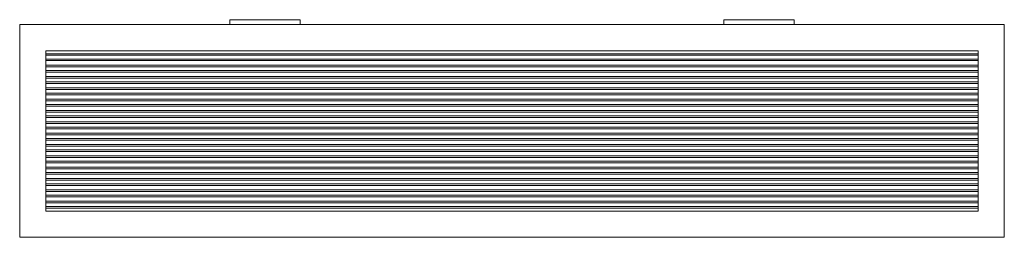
# Model space of a CAD drawing. Header units: millimetres. Extents: x -301 to 301, y -135 to -2.
import ezdxf

# ---------------------------------------------------------------- set-up
doc = ezdxf.new("R2010")
doc.units = ezdxf.units.MM

# ---------------------------------------------------------------- blocks, each defined once
blk = doc.blocks.new('RSen_56_ME_FB_SOg - mini - SH_jaga - standard-287422-top')
at = {"lineweight": 18}
for p, q in [((301, -5), (-301, -5)), ((-301, -5), (-301, -135)), ((301, -135), (301, -5)), ((-285, -21), (285, -21)), ((-285, -119), (-285, -21)), ((285, -22.77), (-285, -22.77)), ((-285, -26.03), (-285, -23.77)), ((285, -23.77), (-285, -23.77)), ((285, -21), (285, -119)), ((285, -23.77), (285, -26.03)), ((285, -26.03), (-285, -26.03)), ((285, -27.03), (-285, -27.03)), ((285, -29.71), (-285, -29.71)), ((-285, -32.97), (-285, -30.71)), ((285, -30.71), (-285, -30.71)), ((285, -32.97), (-285, -32.97)), ((285, -33.97), (-285, -33.97)), ((285, -30.71), (285, -32.97)), ((285, -36.64), (-285, -36.64)), ((-285, -39.91), (-285, -37.64)), ((285, -37.64), (-285, -37.64)), ((285, -39.91), (-285, -39.91)), ((285, -40.91), (-285, -40.91)), ((285, -37.64), (285, -39.91)), ((285, -43.58), (-285, -43.58)), ((-285, -46.85), (-285, -44.58)), ((285, -44.58), (-285, -44.58)), ((285, -46.85), (-285, -46.85)), ((285, -47.85), (-285, -47.85)), ((285, -44.58), (285, -46.85)), ((285, -50.52), (-285, -50.52)), ((-285, -53.79), (-285, -51.52)), ((285, -51.52), (-285, -51.52)), ((285, -53.79), (-285, -53.79)), ((285, -51.52), (285, -53.79)), ((285, -54.79), (-285, -54.79)), ((285, -57.46), (-285, -57.46)), ((-285, -60.73), (-285, -58.46)), ((285, -58.46), (-285, -58.46)), ((285, -58.46), (285, -60.73)), ((285, -60.73), (-285, -60.73)), ((285, -61.73), (-285, -61.73)), ((285, -64.4), (-285, -64.4)), ((-285, -67.66), (-285, -65.4)), ((285, -65.4), (-285, -65.4)), ((285, -65.4), (285, -67.66)), ((285, -67.66), (-285, -67.66)), ((285, -68.66), (-285, -68.66)), ((285, -71.34), (-285, -71.34)), ((-285, -74.6), (-285, -72.34)), ((285, -72.34), (-285, -72.34)), ((285, -74.6), (-285, -74.6)), ((285, -75.6), (-285, -75.6)), ((285, -72.34), (285, -74.6)), ((285, -78.27), (-285, -78.27)), ((-285, -81.54), (-285, -79.27)), ((285, -79.27), (-285, -79.27)), ((285, -81.54), (-285, -81.54)), ((285, -82.54), (-285, -82.54)), ((285, -79.27), (285, -81.54)), ((285, -85.21), (-285, -85.21)), ((-285, -88.48), (-285, -86.21)), ((285, -86.21), (-285, -86.21)), ((285, -88.48), (-285, -88.48)), ((285, -89.48), (-285, -89.48)), ((285, -86.21), (285, -88.48)), ((285, -92.15), (-285, -92.15)), ((-285, -95.42), (-285, -93.15)), ((285, -93.15), (-285, -93.15)), ((285, -95.42), (-285, -95.42)), ((285, -93.15), (285, -95.42)), ((285, -96.42), (-285, -96.42)), ((285, -99.09), (-285, -99.09)), ((-285, -102.36), (-285, -100.09)), ((285, -100.09), (-285, -100.09)), ((285, -100.09), (285, -102.36)), ((285, -102.36), (-285, -102.36)), ((285, -103.36), (-285, -103.36)), ((285, -106.03), (-285, -106.03)), ((-285, -109.29), (-285, -107.03)), ((285, -107.03), (-285, -107.03)), ((285, -107.03), (285, -109.29)), ((285, -109.29), (-285, -109.29)), ((285, -110.29), (-285, -110.29)), ((285, -112.97), (-285, -112.97)), ((-285, -116.23), (-285, -113.97)), ((285, -113.97), (-285, -113.97)), ((285, -113.97), (285, -116.23)), ((285, -116.23), (-285, -116.23)), ((285, -117.23), (-285, -117.23)), ((285, -119), (-285, -119)), ((-301, -135), (301, -135))]:
    blk.add_line(p, q, dxfattribs=at)
blk = doc.blocks.new('RSen_56_ME_FB_SOg - mini - wall brackets - SH_jaga - standard-287456-top')
at = {"lineweight": 18}
for p, q in [((-172.5, -2), (-129.5, -2)), ((-172.5, -2), (-172.5, -5)), ((-129.5, -5), (-129.5, -2)), ((129.5, -2), (172.5, -2)), ((129.5, -2), (129.5, -5)), ((172.5, -5), (172.5, -2))]:
    blk.add_line(p, q, dxfattribs=at)

msp = doc.modelspace()

# ---------------------------------------------------------------- block references
at = {"lineweight": 18}
for name in ['RSen_56_ME_FB_SOg - mini - SH_jaga - standard-287422-top', 'RSen_56_ME_FB_SOg - mini - wall brackets - SH_jaga - standard-287456-top']:
    msp.add_blockref(name, (0, 0), dxfattribs=at)

doc.saveas('drawing.dxf')
